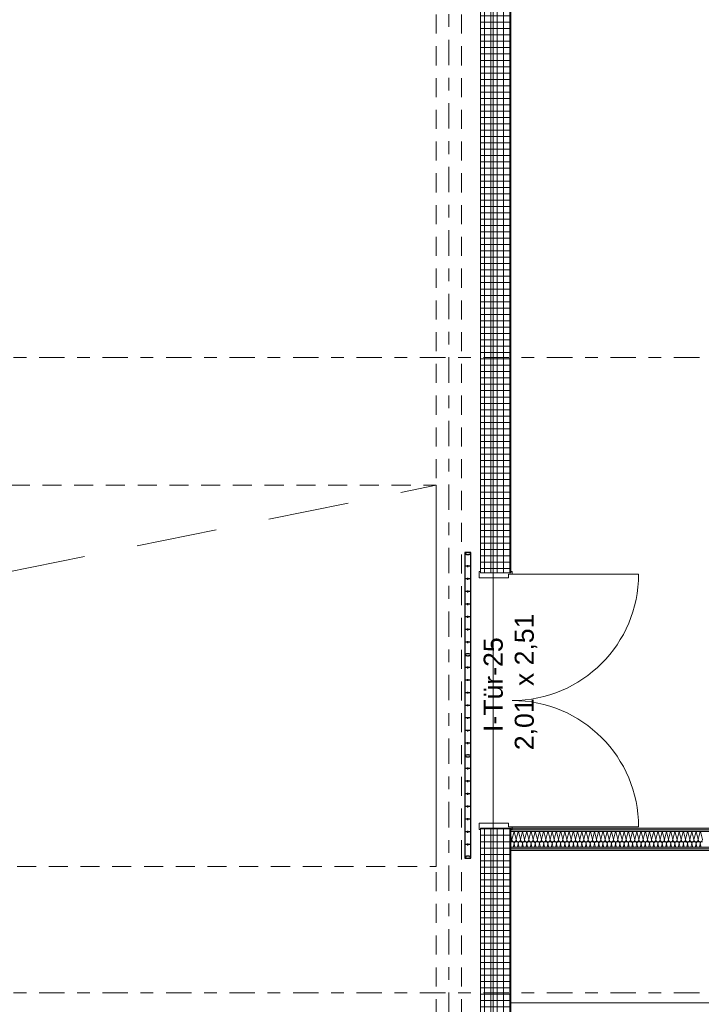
# Model space of a CAD drawing. Header units: metres. Extents: x -167 to 233, y -155 to 122.
# Tile 48 of 176: x 34.37 to 39.74, y 33.5 to 41.25. Entities that reach past the tile are written whole.
import ezdxf
from ezdxf.enums import TextEntityAlignment as Align

# ---------------------------------------------------------------- set-up
doc = ezdxf.new("R2010")
doc.units = ezdxf.units.M
doc.header["$MEASUREMENT"] = 0
for name, pattern in [('Raster', [0.4, 0.2, -0.1, 0, -0.1]), ('Strichlinie weit', [1.058333, 0.635, -0.423333]), ('Strichlinie_ eng', [0.23, 0.15, -0.08]), ('Untersicht', [0.2, 0.15, -0.05])]:
    doc.linetypes.add(name, pattern=pattern)
for name, color, linetype in [('10 Wand außen', 7, 'Continuous'), ('10 Wand innen tragend', 7, 'Continuous'), ('20 Decke', 7, 'Continuous'), ('20 Träger', 7, 'Continuous'), ('40 Absturzsicherung', 7, 'Continuous'), ('70 Kanal', 7, 'Continuous'), ('90 Achsraster', 7, 'Continuous')]:
    doc.layers.add(name, color=color, linetype=linetype)
doc.styles.add('ERSTELLTER_STIL_1', font='arial.ttf')
doc.styles.add('ERSTELLTER_STIL_2', font='arial.ttf')
pattern_1 = [(0, (27236.132094, 33357.27905), (0, 0.05), []), (90, (27236.132094, 33357.27905), (-0.05, 0), [])]
pattern_2 = [(0, (27236.132094, 33357.27905), (0, 0.075), [0, -0.075])]

# ---------------------------------------------------------------- blocks, each defined once
blk = doc.blocks.new('Zargentür 2-Fl 27')
at = {"layer": '10 Wand innen tragend', "color": 7, "linetype": 'Continuous', "lineweight": 18}
for p, q in [((-0.995, 0.01), (-0.995, 1.005)), ((0.995, 0.01), (0.995, 1.005)), ((-0.995, 0.01), (-1.015, 0.01)), ((-1.015, 0.01), (-1.015, 0)), ((-1.015, 0), (-1.005, 0)), ((-1.005, 0), (-1.005, -0.24)), ((-0.995, -0.02), (-0.995, 0.01)), ((0.995, -0.02), (0.995, 0.01)), ((0.995, 0.01), (1.015, 0.01)), ((1.015, 0), (1.005, 0)), ((1.005, 0), (1.005, -0.24)), ((1.015, 0.01), (1.015, 0)), ((-0.965, -0.02), (-0.995, -0.02)), ((-0.965, -0.25), (-0.965, -0.02)), ((0.965, -0.25), (0.965, -0.02)), ((0.965, -0.02), (0.995, -0.02)), ((-1.005, -0.24), (-1.015, -0.24)), ((-1.015, -0.24), (-1.015, -0.25)), ((-1.015, -0.25), (-0.965, -0.25)), ((1.015, -0.25), (0.965, -0.25)), ((1.005, -0.24), (1.015, -0.24)), ((1.015, -0.24), (1.015, -0.25))]:
    blk.add_line(p, q, dxfattribs=at)
at = {"layer": '10 Wand innen tragend', "color": 7, "linetype": 'Continuous', "lineweight": 13}
for p, q in [((-1.005, 0), (-1.005, -0.24)), ((-1.005, 0), (-1.005, -0.24)), ((1.005, 0), (1.005, -0.24)), ((1.005, 0), (1.005, -0.24))]:
    blk.add_line(p, q, dxfattribs=at)
for centre, start, end in [((-0.995, 0.01), 0, 90), ((0.995, 0.01), 90, 180)]:
    blk.add_arc(centre, 0.995, start, end, dxfattribs=at)
blk = doc.blocks.new('T Marker 27_4')
at = {"layer": '10 Wand innen tragend', "color": 7, "lineweight": 18, "char_height": 0.15, "attachment_point": 7, "rotation": 180, "style": 'ERSTELLTER_STIL_1'}
for s, insert in [('\\A1;{\\pql;\\pt0;\\fArial|b0|i0|c0|p0;\\W1.000000;2,01\\fArial|b0|i0|c0|p0;\\W1.000000;\\A1{\\H.66x;\\S^  ;}\\fArial|b0|i0|c0|p0;\\W1.000000; x 2,51\\fArial|b0|i0|c0|p0;\\W1.000000;\\A1{\\H.66x;\\S^  ;}}', (0.391, 0.2234)), ('\\A1;{\\pql;\\pt0;\\fArial|b0|i0|c0|p0;\\W1.000000;I-Tür-25\\fArial|b0|i0|c0|p0;\\W1.000000;\\fArial|b0|i0|c0|p0;\\W1.000000;\\fArial|b0|i0|c0|p0;\\W1.000000;}', (0.2478, -0.0631))]:
    blk.add_mtext(s, dxfattribs=dict(at, insert=insert))
blk = doc.blocks.new('*X31', base_point=(27236.1321, 33357.279))
at = {"layer": '10 Wand außen', "color": 8, "linetype": 'Continuous', "lineweight": 18}
for p, q in [((38.2411, 34.8264), (38.2488, 34.7957)), ((38.2649, 34.8602), (38.2488, 34.7957)), ((38.266, 34.8602), (38.2821, 34.7957)), ((38.2982, 34.8602), (38.2821, 34.7957)), ((38.2993, 34.8602), (38.3154, 34.7957)), ((38.3315, 34.8602), (38.3154, 34.7957)), ((38.3326, 34.8602), (38.3488, 34.7957)), ((38.3649, 34.8602), (38.3488, 34.7957)), ((38.366, 34.8602), (38.3821, 34.7957)), ((38.3982, 34.8602), (38.3821, 34.7957)), ((38.3993, 34.8602), (38.4154, 34.7957)), ((38.4315, 34.8602), (38.4154, 34.7957)), ((38.4326, 34.8602), (38.4488, 34.7957)), ((38.4649, 34.8602), (38.4488, 34.7957)), ((38.466, 34.8602), (38.4821, 34.7957)), ((38.4982, 34.8602), (38.4821, 34.7957)), ((38.4993, 34.8602), (38.5154, 34.7957)), ((38.5315, 34.8602), (38.5154, 34.7957)), ((38.5326, 34.8602), (38.5488, 34.7957)), ((38.5649, 34.8602), (38.5488, 34.7957)), ((38.566, 34.8602), (38.5821, 34.7957)), ((38.5982, 34.8602), (38.5821, 34.7957)), ((38.5993, 34.8602), (38.6154, 34.7957)), ((38.6315, 34.8602), (38.6154, 34.7957)), ((38.6326, 34.8602), (38.6488, 34.7957)), ((38.6649, 34.8602), (38.6488, 34.7957)), ((38.666, 34.8602), (38.6821, 34.7957)), ((38.6982, 34.8602), (38.6821, 34.7957)), ((38.6993, 34.8602), (38.7154, 34.7957)), ((38.7315, 34.8602), (38.7154, 34.7957)), ((38.7326, 34.8602), (38.7488, 34.7957)), ((38.7649, 34.8602), (38.7488, 34.7957)), ((38.766, 34.8602), (38.7821, 34.7957)), ((38.7982, 34.8602), (38.7821, 34.7957)), ((38.7993, 34.8602), (38.8154, 34.7957)), ((38.8315, 34.8602), (38.8154, 34.7957)), ((38.8326, 34.8602), (38.8488, 34.7957)), ((38.8649, 34.8602), (38.8488, 34.7957)), ((38.866, 34.8602), (38.8821, 34.7957)), ((38.8982, 34.8602), (38.8821, 34.7957)), ((38.8993, 34.8602), (38.9154, 34.7957)), ((38.9315, 34.8602), (38.9154, 34.7957)), ((38.9326, 34.8602), (38.9488, 34.7957)), ((38.9649, 34.8602), (38.9488, 34.7957)), ((38.966, 34.8602), (38.9821, 34.7957)), ((38.9982, 34.8602), (38.9821, 34.7957)), ((38.9993, 34.8602), (39.0154, 34.7957)), ((39.0315, 34.8602), (39.0154, 34.7957)), ((39.0326, 34.8602), (39.0488, 34.7957)), ((39.0649, 34.8602), (39.0488, 34.7957)), ((39.066, 34.8602), (39.0821, 34.7957)), ((39.0982, 34.8602), (39.0821, 34.7957)), ((39.0993, 34.8602), (39.1154, 34.7957)), ((39.1315, 34.8602), (39.1154, 34.7957)), ((39.1326, 34.8602), (39.1488, 34.7957)), ((39.1649, 34.8602), (39.1488, 34.7957)), ((39.166, 34.8602), (39.1821, 34.7957)), ((39.1982, 34.8602), (39.1821, 34.7957)), ((39.1993, 34.8602), (39.2154, 34.7957)), ((39.2315, 34.8602), (39.2154, 34.7957)), ((39.2326, 34.8602), (39.2488, 34.7957)), ((39.2649, 34.8602), (39.2488, 34.7957)), ((39.266, 34.8602), (39.2821, 34.7957)), ((39.2982, 34.8602), (39.2821, 34.7957)), ((39.2993, 34.8602), (39.3154, 34.7957)), ((39.3315, 34.8602), (39.3154, 34.7957)), ((39.3326, 34.8602), (39.3488, 34.7957)), ((39.3649, 34.8602), (39.3488, 34.7957)), ((39.366, 34.8602), (39.3821, 34.7957)), ((39.3982, 34.8602), (39.3821, 34.7957)), ((39.3993, 34.8602), (39.4154, 34.7957)), ((39.4315, 34.8602), (39.4154, 34.7957)), ((39.4326, 34.8602), (39.4488, 34.7957)), ((39.4649, 34.8602), (39.4488, 34.7957)), ((39.466, 34.8602), (39.4821, 34.7957)), ((39.4982, 34.8602), (39.4821, 34.7957)), ((39.4993, 34.8602), (39.5154, 34.7957)), ((39.5315, 34.8602), (39.5154, 34.7957)), ((39.5326, 34.8602), (39.5488, 34.7957)), ((39.5649, 34.8602), (39.5488, 34.7957)), ((39.566, 34.8602), (39.5821, 34.7957)), ((39.5982, 34.8602), (39.5821, 34.7957)), ((39.5993, 34.8602), (39.6154, 34.7957)), ((39.6315, 34.8602), (39.6154, 34.7957)), ((39.6326, 34.8602), (39.6488, 34.7957)), ((39.6649, 34.8602), (39.6488, 34.7957)), ((39.666, 34.8602), (39.6821, 34.7957)), ((39.6982, 34.8602), (39.6821, 34.7957)), ((39.6993, 34.8602), (39.7154, 34.7957)), ((39.7315, 34.8602), (39.7154, 34.7957)), ((39.7326, 34.8602), (39.7488, 34.7957)), ((38.2654, 34.7624), (38.2586, 34.7352)), ((38.2654, 34.7624), (38.2722, 34.7352)), ((38.2988, 34.7624), (38.292, 34.7352)), ((38.2988, 34.7624), (38.3056, 34.7352)), ((38.3321, 34.7624), (38.3253, 34.7352)), ((38.3321, 34.7624), (38.3389, 34.7352)), ((38.3654, 34.7624), (38.3586, 34.7352)), ((38.3654, 34.7624), (38.3722, 34.7352)), ((38.3988, 34.7624), (38.392, 34.7352)), ((38.3988, 34.7624), (38.4056, 34.7352)), ((38.4321, 34.7624), (38.4253, 34.7352)), ((38.4321, 34.7624), (38.4389, 34.7352)), ((38.4654, 34.7624), (38.4586, 34.7352)), ((38.4654, 34.7624), (38.4722, 34.7352)), ((38.4988, 34.7624), (38.492, 34.7352)), ((38.4988, 34.7624), (38.5056, 34.7352)), ((38.5321, 34.7624), (38.5253, 34.7352)), ((38.5321, 34.7624), (38.5389, 34.7352)), ((38.5654, 34.7624), (38.5586, 34.7352)), ((38.5654, 34.7624), (38.5722, 34.7352)), ((38.5988, 34.7624), (38.592, 34.7352)), ((38.5988, 34.7624), (38.6056, 34.7352)), ((38.6321, 34.7624), (38.6253, 34.7352)), ((38.6321, 34.7624), (38.6389, 34.7352)), ((38.6654, 34.7624), (38.6586, 34.7352)), ((38.6654, 34.7624), (38.6722, 34.7352)), ((38.6988, 34.7624), (38.692, 34.7352)), ((38.6988, 34.7624), (38.7056, 34.7352)), ((38.7321, 34.7624), (38.7253, 34.7352)), ((38.7321, 34.7624), (38.7389, 34.7352)), ((38.7654, 34.7624), (38.7586, 34.7352)), ((38.7654, 34.7624), (38.7722, 34.7352)), ((38.7988, 34.7624), (38.792, 34.7352)), ((38.7988, 34.7624), (38.8056, 34.7352)), ((38.8321, 34.7624), (38.8253, 34.7352)), ((38.8321, 34.7624), (38.8389, 34.7352)), ((38.8654, 34.7624), (38.8586, 34.7352)), ((38.8654, 34.7624), (38.8722, 34.7352)), ((38.8988, 34.7624), (38.892, 34.7352)), ((38.8988, 34.7624), (38.9056, 34.7352)), ((38.9321, 34.7624), (38.9253, 34.7352)), ((38.9321, 34.7624), (38.9389, 34.7352)), ((38.9654, 34.7624), (38.9586, 34.7352)), ((38.9654, 34.7624), (38.9722, 34.7352)), ((38.9988, 34.7624), (38.992, 34.7352)), ((38.9988, 34.7624), (39.0056, 34.7352)), ((39.0321, 34.7624), (39.0253, 34.7352)), ((39.0321, 34.7624), (39.0389, 34.7352)), ((39.0654, 34.7624), (39.0586, 34.7352)), ((39.0654, 34.7624), (39.0722, 34.7352)), ((39.0988, 34.7624), (39.092, 34.7352)), ((39.0988, 34.7624), (39.1056, 34.7352)), ((39.1321, 34.7624), (39.1253, 34.7352)), ((39.1321, 34.7624), (39.1389, 34.7352)), ((39.1654, 34.7624), (39.1586, 34.7352)), ((39.1654, 34.7624), (39.1722, 34.7352)), ((39.1988, 34.7624), (39.192, 34.7352)), ((39.1988, 34.7624), (39.2056, 34.7352)), ((39.2321, 34.7624), (39.2253, 34.7352)), ((39.2321, 34.7624), (39.2389, 34.7352)), ((39.2654, 34.7624), (39.2586, 34.7352)), ((39.2654, 34.7624), (39.2722, 34.7352)), ((39.2988, 34.7624), (39.292, 34.7352)), ((39.2988, 34.7624), (39.3056, 34.7352)), ((39.3321, 34.7624), (39.3253, 34.7352)), ((39.3321, 34.7624), (39.3389, 34.7352)), ((39.3654, 34.7624), (39.3586, 34.7352)), ((39.3654, 34.7624), (39.3722, 34.7352)), ((39.3988, 34.7624), (39.392, 34.7352)), ((39.3988, 34.7624), (39.4056, 34.7352)), ((39.4321, 34.7624), (39.4253, 34.7352)), ((39.4321, 34.7624), (39.4389, 34.7352)), ((39.4654, 34.7624), (39.4586, 34.7352)), ((39.4654, 34.7624), (39.4722, 34.7352)), ((39.4988, 34.7624), (39.492, 34.7352)), ((39.4988, 34.7624), (39.5056, 34.7352)), ((39.5321, 34.7624), (39.5253, 34.7352)), ((39.5321, 34.7624), (39.5389, 34.7352)), ((39.5654, 34.7624), (39.5586, 34.7352)), ((39.5654, 34.7624), (39.5722, 34.7352)), ((39.5988, 34.7624), (39.592, 34.7352)), ((39.5988, 34.7624), (39.6056, 34.7352)), ((39.6321, 34.7624), (39.6253, 34.7352)), ((39.6321, 34.7624), (39.6389, 34.7352)), ((39.6654, 34.7624), (39.6586, 34.7352)), ((39.6654, 34.7624), (39.6722, 34.7352)), ((39.6988, 34.7624), (39.692, 34.7352)), ((39.6988, 34.7624), (39.7056, 34.7352)), ((39.7321, 34.7624), (39.7253, 34.7352)), ((39.7321, 34.7624), (39.7389, 34.7352))]:
    blk.add_line(p, q, dxfattribs=at)
for centre, start, end in [((38.2321, 34.7957), 302.6545, 0), ((38.2488, 34.7624), 90, 117.41473), ((38.2654, 34.7957), 180, 270), ((38.2488, 34.7624), 0, 90), ((38.2654, 34.7957), 270, 0), ((38.2821, 34.7624), 90, 180), ((38.2988, 34.7957), 180, 270), ((38.2821, 34.7624), 0, 90), ((38.2988, 34.7957), 270, 0), ((38.3154, 34.7624), 90, 180), ((38.3321, 34.7957), 180, 270), ((38.3154, 34.7624), 0, 90), ((38.3321, 34.7957), 270, 0), ((38.3488, 34.7624), 90, 180), ((38.3654, 34.7957), 180, 270), ((38.3488, 34.7624), 0, 90), ((38.3654, 34.7957), 270, 0), ((38.3821, 34.7624), 90, 180), ((38.3988, 34.7957), 180, 270), ((38.3821, 34.7624), 0, 90), ((38.3988, 34.7957), 270, 0), ((38.4154, 34.7624), 90, 180), ((38.4321, 34.7957), 180, 270), ((38.4154, 34.7624), 0, 90), ((38.4321, 34.7957), 270, 0), ((38.4488, 34.7624), 90, 180), ((38.4654, 34.7957), 180, 270), ((38.4488, 34.7624), 0, 90), ((38.4654, 34.7957), 270, 0), ((38.4821, 34.7624), 90, 180), ((38.4988, 34.7957), 180, 270), ((38.4821, 34.7624), 0, 90), ((38.4988, 34.7957), 270, 0), ((38.5154, 34.7624), 90, 180), ((38.5321, 34.7957), 180, 270), ((38.5154, 34.7624), 0, 90), ((38.5321, 34.7957), 270, 0), ((38.5488, 34.7624), 90, 180), ((38.5654, 34.7957), 180, 270), ((38.5488, 34.7624), 0, 90), ((38.5654, 34.7957), 270, 0), ((38.5821, 34.7624), 90, 180), ((38.5988, 34.7957), 180, 270), ((38.5821, 34.7624), 0, 90), ((38.5988, 34.7957), 270, 0), ((38.6154, 34.7624), 90, 180), ((38.6321, 34.7957), 180, 270), ((38.6154, 34.7624), 0, 90), ((38.6321, 34.7957), 270, 0), ((38.6488, 34.7624), 90, 180), ((38.6654, 34.7957), 180, 270), ((38.6488, 34.7624), 0, 90), ((38.6654, 34.7957), 270, 0), ((38.6821, 34.7624), 90, 180), ((38.6988, 34.7957), 180, 270), ((38.6821, 34.7624), 0, 90), ((38.6988, 34.7957), 270, 0), ((38.7154, 34.7624), 90, 180), ((38.7321, 34.7957), 180, 270), ((38.7154, 34.7624), 0, 90), ((38.7321, 34.7957), 270, 0), ((38.7488, 34.7624), 90, 180), ((38.7654, 34.7957), 180, 270), ((38.7488, 34.7624), 0, 90), ((38.7654, 34.7957), 270, 0), ((38.7821, 34.7624), 90, 180), ((38.7988, 34.7957), 180, 270), ((38.7821, 34.7624), 0, 90), ((38.7988, 34.7957), 270, 0), ((38.8154, 34.7624), 90, 180), ((38.8321, 34.7957), 180, 270), ((38.8154, 34.7624), 0, 90), ((38.8321, 34.7957), 270, 0), ((38.8488, 34.7624), 90, 180), ((38.8654, 34.7957), 180, 270), ((38.8488, 34.7624), 0, 90), ((38.8654, 34.7957), 270, 0), ((38.8821, 34.7624), 90, 180), ((38.8988, 34.7957), 180, 270), ((38.8821, 34.7624), 0, 90), ((38.8988, 34.7957), 270, 0), ((38.9154, 34.7624), 90, 180), ((38.9321, 34.7957), 180, 270), ((38.9154, 34.7624), 0, 90), ((38.9321, 34.7957), 270, 0), ((38.9488, 34.7624), 90, 180), ((38.9654, 34.7957), 180, 270), ((38.9488, 34.7624), 0, 90), ((38.9654, 34.7957), 270, 0), ((38.9821, 34.7624), 90, 180), ((38.9988, 34.7957), 180, 270), ((38.9821, 34.7624), 0, 90), ((38.9988, 34.7957), 270, 0), ((39.0154, 34.7624), 90, 180), ((39.0321, 34.7957), 180, 270), ((39.0154, 34.7624), 0, 90), ((39.0321, 34.7957), 270, 0), ((39.0488, 34.7624), 90, 180), ((39.0654, 34.7957), 180, 270), ((39.0488, 34.7624), 0, 90), ((39.0654, 34.7957), 270, 0), ((39.0821, 34.7624), 90, 180), ((39.0988, 34.7957), 180, 270), ((39.0821, 34.7624), 0, 90), ((39.0988, 34.7957), 270, 0), ((39.1154, 34.7624), 90, 180), ((39.1321, 34.7957), 180, 270), ((39.1154, 34.7624), 0, 90), ((39.1321, 34.7957), 270, 0), ((39.1488, 34.7624), 90, 180), ((39.1654, 34.7957), 180, 270), ((39.1488, 34.7624), 0, 90), ((39.1654, 34.7957), 270, 0), ((39.1821, 34.7624), 90, 180), ((39.1988, 34.7957), 180, 270), ((39.1821, 34.7624), 0, 90), ((39.1988, 34.7957), 270, 0), ((39.2154, 34.7624), 90, 180), ((39.2321, 34.7957), 180, 270), ((39.2154, 34.7624), 0, 90), ((39.2321, 34.7957), 270, 0), ((39.2488, 34.7624), 90, 180), ((39.2654, 34.7957), 180, 270), ((39.2488, 34.7624), 0, 90), ((39.2654, 34.7957), 270, 0), ((39.2821, 34.7624), 90, 180), ((39.2988, 34.7957), 180, 270), ((39.2821, 34.7624), 0, 90), ((39.2988, 34.7957), 270, 0), ((39.3154, 34.7624), 90, 180), ((39.3321, 34.7957), 180, 270), ((39.3154, 34.7624), 0, 90), ((39.3321, 34.7957), 270, 0), ((39.3488, 34.7624), 90, 180), ((39.3654, 34.7957), 180, 270), ((39.3488, 34.7624), 0, 90), ((39.3654, 34.7957), 270, 0), ((39.3821, 34.7624), 90, 180), ((39.3988, 34.7957), 180, 270), ((39.3821, 34.7624), 0, 90), ((39.3988, 34.7957), 270, 0), ((39.4154, 34.7624), 90, 180), ((39.4321, 34.7957), 180, 270), ((39.4154, 34.7624), 0, 90), ((39.4321, 34.7957), 270, 0), ((39.4488, 34.7624), 90, 180), ((39.4654, 34.7957), 180, 270), ((39.4488, 34.7624), 0, 90), ((39.4654, 34.7957), 270, 0), ((39.4821, 34.7624), 90, 180), ((39.4988, 34.7957), 180, 270), ((39.4821, 34.7624), 0, 90), ((39.4988, 34.7957), 270, 0), ((39.5154, 34.7624), 90, 180), ((39.5321, 34.7957), 180, 270), ((39.5154, 34.7624), 0, 90), ((39.5321, 34.7957), 270, 0), ((39.5488, 34.7624), 90, 180), ((39.5654, 34.7957), 180, 270), ((39.5488, 34.7624), 0, 90), ((39.5654, 34.7957), 270, 0), ((39.5821, 34.7624), 90, 180), ((39.5988, 34.7957), 180, 270), ((39.5821, 34.7624), 0, 90), ((39.5988, 34.7957), 270, 0), ((39.6154, 34.7624), 90, 180), ((39.6321, 34.7957), 180, 270), ((39.6154, 34.7624), 0, 90), ((39.6321, 34.7957), 270, 0), ((39.6488, 34.7624), 90, 180), ((39.6654, 34.7957), 180, 270), ((39.6488, 34.7624), 0, 90), ((39.6654, 34.7957), 270, 0), ((39.6821, 34.7624), 90, 180), ((39.6988, 34.7957), 180, 270), ((39.6821, 34.7624), 0, 90), ((39.6988, 34.7957), 270, 0), ((39.7154, 34.7624), 90, 180), ((39.7321, 34.7957), 180, 270), ((39.7154, 34.7624), 0, 90), ((39.7321, 34.7957), 270, 0), ((39.7488, 34.7624), 90, 180)]:
    blk.add_arc(centre, 0.0167, start, end, dxfattribs=at)
blk = doc.blocks.new('Standard-Rastermarker_137')
at = {"layer": '90 Achsraster', "color": 14, "linetype": 'Raster', "lineweight": 18, "true_color": 0xa80000}
blk.add_line((1, 0), (24.7309, 0), dxfattribs=at)
at = {"layer": '90 Achsraster', "color": 14, "lineweight": 18, "true_color": 0xa80000, "style": 'ERSTELLTER_STIL_2'}
for tag, p in [('AC_MarkerText_1_0', (-0.5686, -0.0686)), ('AC_MarkerText_1_1', (25.8623, -0.0686))]:
    blk.add_attdef(tag, text='', height=0.3, rotation=90, dxfattribs=at).set_placement(p, align=Align.TOP_CENTER)
blk = doc.blocks.new('Standard-Rastermarker_139')
at = {"layer": '90 Achsraster', "color": 14, "linetype": 'Raster', "lineweight": 18, "true_color": 0xa80000}
blk.add_line((1, 0), (45.4427, 0), dxfattribs=at)
at = {"layer": '90 Achsraster', "color": 14, "lineweight": 18, "true_color": 0xa80000, "style": 'ERSTELLTER_STIL_2'}
for tag, p in [('AC_MarkerText_1_0', (-0.35, 0.15)), ('AC_MarkerText_1_1', (46.7927, 0.15))]:
    blk.add_attdef(tag, text='', height=0.3, dxfattribs=at).set_placement(p, align=Align.TOP_CENTER)

msp = doc.modelspace()

# ---------------------------------------------------------------- hatches: boundary and pattern name
at = {"layer": '10 Wand außen', "linetype": 'Continuous', "lineweight": 13, "true_color": 0x000100}
h = msp.add_hatch(dxfattribs=at)
h.set_pattern_fill('Gipskarton_0001', color=98, style=0, pattern_type=2)
h.set_pattern_definition(pattern_2)
h.paths.add_polyline_path([(38.2411, 34.8852), (38.2411, 34.8727), (46.3711, 34.8727), (46.3711, 34.8852)])
h = msp.add_hatch(dxfattribs=at)
h.set_pattern_fill('Gipskarton_0001', color=98, style=0, pattern_type=2)
h.set_pattern_definition(pattern_2)
h.paths.add_polyline_path([(38.2411, 34.8727), (38.2411, 34.8602), (46.3711, 34.8602), (46.3711, 34.8727)])
h = msp.add_hatch(dxfattribs=at)
h.set_pattern_fill('Gipskarton_0001', color=98, style=0, pattern_type=2)
h.set_pattern_definition(pattern_2)
h.paths.add_polyline_path([(38.2411, 34.7227), (46.3711, 34.7227), (46.3711, 34.7352), (38.2411, 34.7352)])
h = msp.add_hatch(dxfattribs=at)
h.set_pattern_fill('Gipskarton_0001', color=98, style=0, pattern_type=2)
h.set_pattern_definition(pattern_2)
h.paths.add_polyline_path([(46.3711, 34.7227), (38.2411, 34.7227), (38.2411, 34.7102), (46.3711, 34.7102)])
at = {"layer": '10 Wand innen tragend', "linetype": 'Continuous', "lineweight": 18}
h = msp.add_hatch(dxfattribs=at)
h.set_pattern_fill('Beton__Fertigteil_Stütze_B9', color=8, style=0, pattern_type=2)
h.set_pattern_definition(pattern_1)
h.paths.add_polyline_path([(38.0011, 43.7072), (38.0011, 36.8952), (38.2411, 36.8952), (38.2411, 43.7072)])
h = msp.add_hatch(dxfattribs=at)
h.set_pattern_fill('Beton__Fertigteil_Stütze_B9', color=8, style=0, pattern_type=2)
h.set_pattern_definition(pattern_1)
h.paths.add_polyline_path([(38.0011, 28.3397), (38.2411, 28.3397), (38.2411, 34.8852), (38.0011, 34.8852)])

# ---------------------------------------------------------------- linework, layer by layer
at = {"color": 7, "linetype": 'Strichlinie_ eng', "lineweight": 13, "flags": 128}
msp.add_lwpolyline([(22.8511, 34.5845), (37.6511, 34.5845), (37.6511, 37.5845), (22.8511, 37.5845)], close=True, dxfattribs=at)
at = {"layer": '10 Wand außen', "color": 7, "linetype": 'Continuous', "lineweight": 13}
for p, q in [((46.3711, 34.8727), (38.2411, 34.8727)), ((46.3711, 34.8602), (38.2411, 34.8602)), ((38.2411, 34.7352), (46.3711, 34.7352)), ((38.2411, 34.7227), (46.3711, 34.7227))]:
    msp.add_line(p, q, dxfattribs=at)
at = {"layer": '10 Wand außen', "color": 7, "linetype": 'Continuous', "lineweight": 13, "flags": 128}
for points in [[(46.3711, 34.8852), (38.2411, 34.8852)], [(38.2411, 34.8852), (38.2411, 34.7102)], [(38.2411, 34.7102), (46.3711, 34.7102)]]:
    msp.add_lwpolyline(points, dxfattribs=at)
at = {"layer": '10 Wand innen tragend', "color": 7, "linetype": 'Continuous', "lineweight": 13}
for p, q in [((38.2411, 36.8952), (38.0011, 36.8952)), ((38.2411, 34.8852), (38.0011, 34.8852))]:
    msp.add_line(p, q, dxfattribs=at)
at = {"layer": '10 Wand innen tragend', "color": 7, "linetype": 'Continuous', "lineweight": 13, "flags": 128}
for points in [[(38.0011, 43.7072), (38.0011, 36.8952)], [(38.2411, 36.8952), (38.2411, 43.7072)], [(38.0011, 34.8852), (38.0011, 28.3397)], [(38.2411, 28.3397), (38.2411, 34.8852)]]:
    msp.add_lwpolyline(points, dxfattribs=at)
at = {"layer": '20 Decke', "color": 7, "linetype": 'Continuous', "lineweight": 13, "flags": 128}
for points in [[(38.1011, 43.8397), (38.1011, 28.3397), (38.2411, 28.3397), (42.5011, 28.3397), (42.5011, 28.8397), (43.0011, 28.8397), (43.0011, 28.3397), (47.5011, 28.3397), (47.5011, 28.8397), (48.0011, 28.8397), (48.0011, 28.4722), (52.5025, 28.4722), (52.5025, 28.8397), (53.0025, 28.8397), (53.0025, 28.3397), (57.5025, 28.3397), (57.5025, 28.8397), (58.0025, 28.8397), (58.0025, 43.8397), (47.5011, 43.8397), (43.0011, 43.8397), (43.0011, 43.3397), (42.5011, 43.3397), (42.5011, 43.8397)], [(38.2411, 34.7102), (44.7411, 34.7102), (44.7411, 33.5102), (38.2411, 33.5102)]]:
    msp.add_lwpolyline(points, close=True, dxfattribs=at)
at = {"layer": '20 Träger', "color": 7, "linetype": 'Untersicht', "lineweight": 18}
for p, q in [((37.6511, 27.6397), (37.6511, 44.5397)), ((37.8511, 27.6397), (37.8511, 44.5397))]:
    msp.add_line(p, q, dxfattribs=at)
at = {"layer": '40 Absturzsicherung', "color": 250, "linetype": 'Continuous', "lineweight": 25, "true_color": 0x191919}
for p, q in [((37.9239, 37.0543), (37.8789, 37.0543)), ((37.8789, 37.0543), (37.8789, 37.0468)), ((37.8789, 37.0468), (37.8789, 34.6575)), ((37.9239, 37.0468), (37.9239, 37.0543)), ((37.9239, 34.6575), (37.9239, 37.0468)), ((37.9239, 36.9472), (37.8789, 36.9472)), ((37.9014, 36.9397), (37.9014, 36.9547)), ((37.9239, 36.8477), (37.8789, 36.8477)), ((37.9014, 36.8402), (37.9014, 36.8552)), ((37.9239, 36.7481), (37.8789, 36.7481)), ((37.9014, 36.7406), (37.9014, 36.7556)), ((37.9239, 36.6486), (37.8789, 36.6486)), ((37.9014, 36.6411), (37.9014, 36.6561)), ((37.9239, 36.549), (37.8789, 36.549)), ((37.9014, 36.5415), (37.9014, 36.5565)), ((37.9239, 36.4495), (37.8789, 36.4495)), ((37.9014, 36.442), (37.9014, 36.457)), ((37.9239, 36.3499), (37.8789, 36.3499)), ((37.9014, 36.3424), (37.9014, 36.3574)), ((37.9239, 36.1508), (37.8789, 36.1508)), ((37.9014, 36.1433), (37.9014, 36.1583)), ((37.9239, 36.0513), (37.8789, 36.0513)), ((37.9014, 36.0438), (37.9014, 36.0588)), ((37.9239, 35.9517), (37.8789, 35.9517)), ((37.9014, 35.9442), (37.9014, 35.9592)), ((37.9239, 35.8522), (37.8789, 35.8522)), ((37.9014, 35.8447), (37.9014, 35.8597)), ((37.9239, 35.7526), (37.8789, 35.7526)), ((37.9014, 35.7451), (37.9014, 35.7601)), ((37.9239, 35.653), (37.8789, 35.653)), ((37.9014, 35.6455), (37.9014, 35.6605)), ((37.9239, 35.5535), (37.8789, 35.5535)), ((37.9014, 35.546), (37.9014, 35.561)), ((37.9239, 35.3544), (37.8789, 35.3544)), ((37.9014, 35.3469), (37.9014, 35.3619)), ((37.9239, 35.2548), (37.8789, 35.2548)), ((37.9014, 35.2473), (37.9014, 35.2623)), ((37.9239, 35.1553), (37.8789, 35.1553)), ((37.9014, 35.1478), (37.9014, 35.1628)), ((37.9239, 35.0557), (37.8789, 35.0557)), ((37.9014, 35.0482), (37.9014, 35.0632)), ((37.9239, 34.9562), (37.8789, 34.9562)), ((37.9014, 34.9487), (37.9014, 34.9637)), ((37.9239, 34.8566), (37.8789, 34.8566)), ((37.9014, 34.8491), (37.9014, 34.8641)), ((37.9239, 34.7571), (37.8789, 34.7571)), ((37.9014, 34.7496), (37.9014, 34.7646)), ((37.8789, 34.6575), (37.8789, 34.65)), ((37.8789, 34.65), (37.9239, 34.65)), ((37.9239, 34.65), (37.9239, 34.6575))]:
    msp.add_line(p, q, dxfattribs=at)
at = {"layer": '40 Absturzsicherung', "color": 250, "linetype": 'Continuous', "lineweight": 25, "true_color": 0x191919, "flags": 128}
for points in [[(37.8789, 37.0468), (37.8793, 37.0455), (37.8803, 37.0442), (37.8819, 37.0431), (37.8842, 37.042), (37.887, 37.0411), (37.8902, 37.0403), (37.8937, 37.0398), (37.8975, 37.0394), (37.9014, 37.0393), (37.9053, 37.0394), (37.9091, 37.0398), (37.9127, 37.0403), (37.9159, 37.0411), (37.9187, 37.042), (37.9209, 37.0431), (37.9226, 37.0442), (37.9236, 37.0455), (37.9239, 37.0468), (37.9236, 37.0481), (37.9226, 37.0494), (37.9209, 37.0506), (37.9187, 37.0516), (37.9159, 37.0525), (37.9127, 37.0533), (37.9091, 37.0538), (37.9053, 37.0542), (37.9014, 37.0543), (37.8975, 37.0542), (37.8937, 37.0538), (37.8902, 37.0533), (37.887, 37.0525), (37.8842, 37.0516), (37.8819, 37.0506), (37.8803, 37.0494), (37.8793, 37.0481)], [(37.8789, 36.2504), (37.8793, 36.2491), (37.8803, 36.2478), (37.8819, 36.2466), (37.8842, 36.2455), (37.887, 36.2446), (37.8902, 36.2439), (37.8937, 36.2433), (37.8975, 36.243), (37.9014, 36.2429), (37.9053, 36.243), (37.9091, 36.2433), (37.9127, 36.2439), (37.9159, 36.2446), (37.9187, 36.2455), (37.9209, 36.2466), (37.9226, 36.2478), (37.9236, 36.2491), (37.9239, 36.2504), (37.9236, 36.2517), (37.9226, 36.2529), (37.9209, 36.2541), (37.9187, 36.2552), (37.9159, 36.2561), (37.9127, 36.2569), (37.9091, 36.2574), (37.9053, 36.2578), (37.9014, 36.2579), (37.8975, 36.2578), (37.8937, 36.2574), (37.8902, 36.2569), (37.887, 36.2561), (37.8842, 36.2552), (37.8819, 36.2541), (37.8803, 36.2529), (37.8793, 36.2517)], [(37.8789, 35.4539), (37.8793, 35.4526), (37.8803, 35.4514), (37.8819, 35.4502), (37.8842, 35.4491), (37.887, 35.4482), (37.8902, 35.4474), (37.8937, 35.4469), (37.8975, 35.4466), (37.9014, 35.4464), (37.9053, 35.4466), (37.9091, 35.4469), (37.9127, 35.4474), (37.9159, 35.4482), (37.9187, 35.4491), (37.9209, 35.4502), (37.9226, 35.4514), (37.9236, 35.4526), (37.9239, 35.4539), (37.9236, 35.4552), (37.9226, 35.4565), (37.9209, 35.4577), (37.9187, 35.4588), (37.9159, 35.4597), (37.9127, 35.4604), (37.9091, 35.461), (37.9053, 35.4613), (37.9014, 35.4614), (37.8975, 35.4613), (37.8937, 35.461), (37.8902, 35.4604), (37.887, 35.4597), (37.8842, 35.4588), (37.8819, 35.4577), (37.8803, 35.4565), (37.8793, 35.4552)], [(37.8789, 34.6575), (37.8793, 34.6562), (37.8803, 34.6549), (37.8819, 34.6538), (37.8842, 34.6527), (37.887, 34.6518), (37.8902, 34.651), (37.8937, 34.6505), (37.8975, 34.6501), (37.9014, 34.65), (37.9053, 34.6501), (37.9091, 34.6505), (37.9127, 34.651), (37.9159, 34.6518), (37.9187, 34.6527), (37.9209, 34.6538), (37.9226, 34.6549), (37.9236, 34.6562), (37.9239, 34.6575), (37.9236, 34.6588), (37.9226, 34.6601), (37.9209, 34.6613), (37.9187, 34.6623), (37.9159, 34.6633), (37.9127, 34.664), (37.9091, 34.6646), (37.9053, 34.6649), (37.9014, 34.665), (37.8975, 34.6649), (37.8937, 34.6646), (37.8902, 34.664), (37.887, 34.6633), (37.8842, 34.6623), (37.8819, 34.6613), (37.8803, 34.6601), (37.8793, 34.6588)]]:
    msp.add_lwpolyline(points, close=True, dxfattribs=at)
at = {"layer": '70 Kanal', "color": 7, "linetype": 'Strichlinie weit', "lineweight": 13}
msp.add_line((22.8511, 34.5845), (37.6511, 37.5845), dxfattribs=at)

# ---------------------------------------------------------------- block references
at = {"layer": '10 Wand außen', "color": 7, "lineweight": 35}
msp.add_blockref('*X31', (27236.1321, 33357.279), dxfattribs=at)
at = {"layer": '10 Wand innen tragend', "color": 7, "linetype": 'Continuous', "lineweight": 18, "rotation": 270}
msp.add_blockref('Zargentür 2-Fl 27', (38.2411, 35.8902), dxfattribs=at)
at = {"layer": '10 Wand innen tragend', "color": 7, "lineweight": 13, "rotation": 270}
msp.add_blockref('T Marker 27_4', (38.2411, 35.8902), dxfattribs=at)
at = {"layer": '90 Achsraster', "color": 7, "linetype": 'Continuous', "lineweight": 18, "rotation": 270}
msp.add_blockref('Standard-Rastermarker_137', (37.7511, 47.5916), dxfattribs=at)
at = {"layer": '90 Achsraster', "color": 7, "linetype": 'Continuous', "lineweight": 18}
for p in [(13.5244, 38.5897), (13.5244, 33.5897)]:
    msp.add_blockref('Standard-Rastermarker_139', p, dxfattribs=at)

doc.saveas('drawing.dxf')
